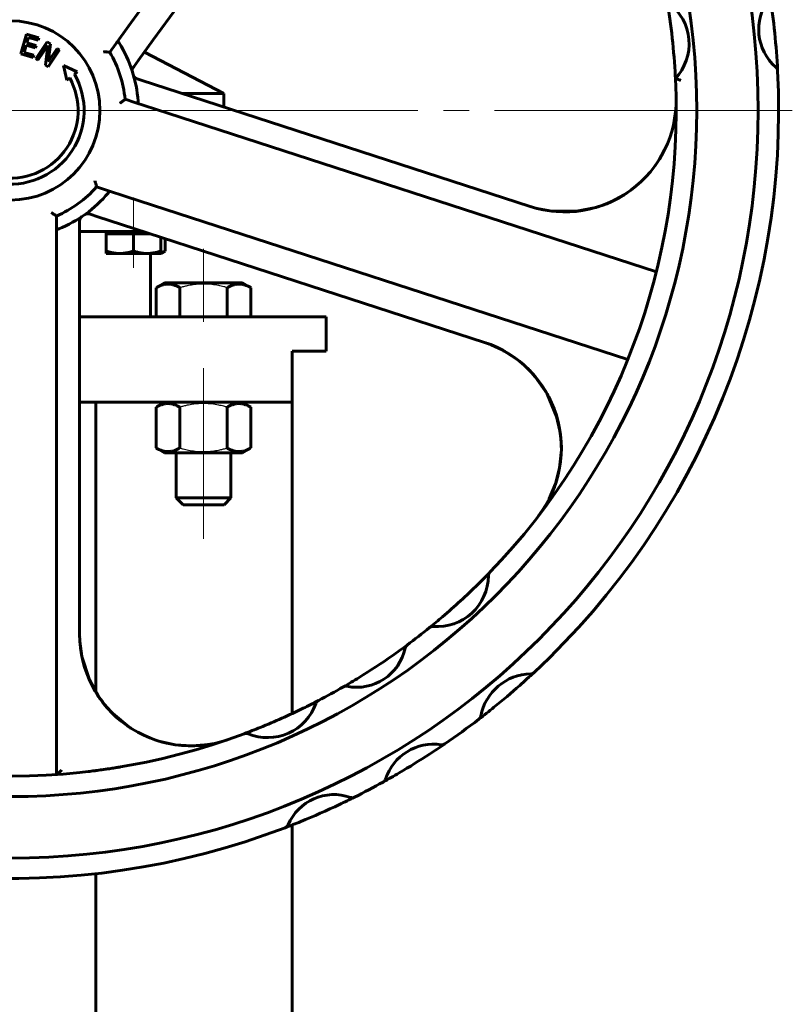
# Model space of a CAD drawing. Header units: millimetres. Extents: x -187 to 437, y 0 to 608.
# Tile 5 of 10: x 126 to 171, y 382 to 440. Entities that reach past the tile are written whole.
import ezdxf

# ---------------------------------------------------------------- set-up
doc = ezdxf.new("R2010")
doc.units = ezdxf.units.MM
for name, pattern in [('K5LT-1', [0]), ('K5LT_AXLED', [28.364895, 23.864895, -1.5, 1.5, -1.5]), ('K5LT_BASIC', [0])]:
    doc.linetypes.add(name, pattern=pattern)
doc.layers.add('Системный слой (1)', color=251, linetype='Continuous', true_color=0x6c6c6c)

# ---------------------------------------------------------------- blocks, each defined once
blk = doc.blocks.new('U8')
at = {"layer": 'Системный слой (1)', "color": 143, "linetype": 'K5LT_BASIC', "lineweight": 60, "true_color": 0x33acca}
for p, q in [((159.903, 428.724), (159.633, 428.621)), ((160.169, 428.84), (159.903, 428.724)), ((160.43, 428.967), (160.169, 428.84)), ((155.512, 428.533), (155.487, 428.541))]:
    blk.add_line(p, q, dxfattribs=at)
blk = doc.blocks.new('U11')
at = {"layer": 'Системный слой (1)', "color": 143, "linetype": 'K5LT_BASIC', "lineweight": 60, "true_color": 0x33acca}
for p, q in [((129.043, 403.073), (129.158, 402.204)), ((129.158, 402.204), (129.599, 400.821)), ((129.599, 400.821), (130.16, 399.815)), ((130.16, 399.815), (130.162, 399.812)), ((130.162, 399.812), (130.163, 399.81)), ((130.163, 399.81), (130.164, 399.81)), ((130.164, 399.81), (130.165, 399.808)), ((130.165, 399.808), (130.166, 399.807)), ((130.166, 399.807), (130.167, 399.806)), ((130.167, 399.806), (130.168, 399.804)), ((130.168, 399.804), (130.17, 399.801)), ((130.17, 399.801), (130.173, 399.796)), ((130.173, 399.796), (130.174, 399.795)), ((130.174, 399.795), (130.176, 399.793)), ((130.176, 399.793), (130.179, 399.79)), ((130.179, 399.79), (130.184, 399.782)), ((130.184, 399.782), (130.196, 399.767)), ((130.196, 399.767), (130.22, 399.736)), ((130.22, 399.736), (130.267, 399.674)), ((130.267, 399.674), (130.36, 399.551)), ((130.36, 399.551), (130.55, 399.305)), ((130.55, 399.305), (130.969, 398.847)), ((130.969, 398.847), (131.934, 398.059)), ((131.934, 398.059), (131.99, 398.023)), ((131.99, 398.023), (132.026, 397.998)), ((132.026, 397.998), (132.036, 397.992)), ((132.036, 397.992), (132.047, 397.985)), ((133.673, 397.239), (134.625, 397.029)), ((134.625, 397.029), (135.598, 396.964)), ((135.598, 396.964), (136.569, 397.043))]:
    blk.add_line(p, q, dxfattribs=at)
blk = doc.blocks.new('U16')
at = {"layer": 'Системный слой (1)', "color": 143, "linetype": 'K5LT_BASIC', "lineweight": 60, "true_color": 0x33acca}
for p, q in [((163.227, 431.756), (163.436, 432.193)), ((162.986, 431.337), (163.227, 431.756)), ((162.72, 430.932), (162.986, 431.337)), ((160.154, 428.834), (160.921, 429.248)), ((160.921, 429.248), (161.132, 429.387)), ((159.548, 428.598), (159.752, 428.67)), ((159.752, 428.67), (160.154, 428.834)), ((155.824, 428.445), (156.687, 428.287)), ((156.687, 428.287), (158.137, 428.28)), ((158.137, 428.28), (159.268, 428.503)), ((159.268, 428.503), (159.28, 428.506)), ((159.28, 428.506), (159.286, 428.508)), ((159.286, 428.508), (159.289, 428.509)), ((159.289, 428.509), (159.295, 428.511)), ((159.295, 428.511), (159.299, 428.512)), ((159.299, 428.512), (159.304, 428.513)), ((159.304, 428.513), (159.312, 428.515)), ((159.312, 428.515), (159.324, 428.519)), ((159.324, 428.519), (159.342, 428.525)), ((159.342, 428.525), (159.369, 428.535)), ((159.369, 428.535), (159.394, 428.544)), ((159.394, 428.544), (159.445, 428.562)), ((159.445, 428.562), (159.548, 428.598))]:
    blk.add_line(p, q, dxfattribs=at)
blk = doc.blocks.new('U17')
at = {"layer": 'Системный слой (1)', "color": 143, "linetype": 'K5LT_BASIC', "lineweight": 60, "true_color": 0x33acca}
for p, q in [((129.031, 403.334), (129.031, 403.356)), ((130.643, 399.191), (130.428, 399.449)), ((130.995, 398.818), (130.643, 399.191)), ((131.377, 398.475), (130.995, 398.818)), ((131.515, 398.364), (131.377, 398.475)), ((134.118, 397.121), (133.911, 397.172)), ((134.326, 397.078), (134.118, 397.121)), ((134.536, 397.041), (134.326, 397.078))]:
    blk.add_line(p, q, dxfattribs=at)
blk = doc.blocks.new('U18')
at = {"layer": 'Системный слой (1)', "color": 143, "linetype": 'K5LT_BASIC', "lineweight": 60, "true_color": 0x33acca}
for p, q in [((155.598, 418.728), (155.634, 418.687)), ((155.634, 418.687), (155.67, 418.646)), ((155.67, 418.646), (155.705, 418.605)), ((157.164, 415.414), (157.22, 414.945)), ((157.22, 414.945), (157.243, 414.457)), ((157.243, 414.457), (157.228, 413.968)), ((157.228, 413.968), (157.227, 413.952)), ((156.986, 412.585), (156.934, 412.413)), ((157.034, 412.758), (156.986, 412.585)), ((156.934, 412.413), (156.878, 412.243))]:
    blk.add_line(p, q, dxfattribs=at)
blk = doc.blocks.new('U19')
at = {"layer": 'Системный слой (1)', "color": 143, "linetype": 'K5LT_BASIC', "lineweight": 60, "true_color": 0x33acca}
for p, q in [((153.779, 420.158), (153.128, 420.46)), ((154.601, 419.639), (153.779, 420.158)), ((154.982, 419.335), (154.601, 419.639)), ((155.164, 419.172), (154.982, 419.335)), ((155.253, 419.088), (155.164, 419.172)), ((155.297, 419.046), (155.253, 419.088)), ((155.318, 419.024), (155.297, 419.046)), ((155.329, 419.013), (155.318, 419.024)), ((155.335, 419.008), (155.329, 419.013)), ((155.34, 419.002), (155.335, 419.008)), ((155.344, 418.999), (155.34, 419.002)), ((155.349, 418.994), (155.344, 418.999)), ((155.353, 418.99), (155.349, 418.994)), ((155.356, 418.987), (155.353, 418.99)), ((155.362, 418.981), (155.356, 418.987)), ((155.374, 418.968), (155.362, 418.981)), ((155.714, 418.588), (155.374, 418.968)), ((156.408, 417.587), (155.714, 418.588)), ((156.968, 416.266), (156.408, 417.587)), ((157.161, 415.427), (156.968, 416.266)), ((157.215, 414.999), (157.161, 415.427)), ((157.232, 414.783), (157.215, 414.999)), ((157.237, 414.675), (157.232, 414.783)), ((157.239, 414.621), (157.237, 414.675)), ((157.24, 414.594), (157.239, 414.621)), ((157.24, 414.581), (157.24, 414.594)), ((157.241, 414.563), (157.24, 414.581)), ((157.241, 414.56), (157.241, 414.563)), ((157.241, 414.558), (157.241, 414.56)), ((157.241, 414.553), (157.241, 414.558)), ((157.241, 414.551), (157.241, 414.553)), ((157.241, 414.546), (157.241, 414.551)), ((157.242, 414.538), (157.241, 414.546)), ((157.241, 414.503), (157.242, 414.524)), ((157.243, 414.378), (157.241, 414.503)), ((157.242, 414.53), (157.242, 414.538)), ((157.242, 414.526), (157.242, 414.53)), ((157.242, 414.524), (157.242, 414.526)), ((157.138, 413.239), (157.238, 414.15)), ((156.9, 412.318), (157.138, 413.239)), ((156.533, 411.442), (156.9, 412.318)), ((156.518, 411.412), (156.533, 411.442))]:
    blk.add_line(p, q, dxfattribs=at)
blk = doc.blocks.new('U21')
at = {"layer": 'Системный слой (1)', "color": 143, "linetype": 'K5LT_BASIC', "lineweight": 60, "true_color": 0x33acca}
for p, q in [((133.783, 425.841), (133.866, 425.87)), ((133.866, 425.87), (133.949, 425.908)), ((133.949, 425.908), (134.031, 425.951))]:
    blk.add_line(p, q, dxfattribs=at)
blk = doc.blocks.new('U24')
at = {"layer": 'Системный слой (1)', "color": 143, "linetype": 'K5LT_BASIC', "lineweight": 60, "true_color": 0x33acca}
for p, q in [((136.284, 411.089), (135.084, 411.089)), ((137.484, 411.089), (136.284, 411.089))]:
    blk.add_line(p, q, dxfattribs=at)
blk = doc.blocks.new('U25')
at = {"layer": 'Системный слой (1)', "color": 143, "linetype": 'K5LT_BASIC', "lineweight": 60, "true_color": 0x33acca}
for p, q in [((136.284, 411.489), (134.684, 411.489)), ((137.884, 411.489), (136.284, 411.489))]:
    blk.add_line(p, q, dxfattribs=at)
blk = doc.blocks.new('U26')
at = {"layer": 'Системный слой (1)', "color": 143, "linetype": 'K5LT_BASIC', "lineweight": 60, "true_color": 0x33acca}
for p, q in [((116.253, 427.089), (120.629, 427.089)), ((129.029, 427.089), (132.773, 427.089))]:
    blk.add_line(p, q, dxfattribs=at)
blk = doc.blocks.new('U29')
at = {"layer": 'Системный слой (1)', "color": 143, "linetype": 'K5LT_BASIC', "lineweight": 60, "true_color": 0x33acca}
for p, q in [((106.471, 422.089), (120.629, 422.089)), ((129.029, 422.089), (143.471, 422.089))]:
    blk.add_line(p, q, dxfattribs=at)
blk = doc.blocks.new('U32')
at = {"layer": 'Системный слой (1)', "color": 143, "linetype": 'K5LT_BASIC', "lineweight": 60, "true_color": 0x33acca}
for p, q in [((129.971, 400.11), (129.971, 417.089)), ((129.971, 395.51), (129.971, 395.51)), ((129.971, 286.089), (129.971, 389.467))]:
    blk.add_line(p, q, dxfattribs=at)
blk = doc.blocks.new('U34')
at = {"layer": 'Системный слой (1)', "color": 143, "linetype": 'K5LT_BASIC', "lineweight": 60, "true_color": 0x33acca}
for p, q in [((108.471, 417.089), (120.629, 417.089)), ((129.029, 417.089), (141.471, 417.089))]:
    blk.add_line(p, q, dxfattribs=at)
blk = doc.blocks.new('U37')
at = {"layer": 'Системный слой (1)', "color": 143, "linetype": 'K5LT_BASIC', "lineweight": 60, "true_color": 0x33acca}
for p, q in [((112.471, 435.189), (113.999, 435.189)), ((135.027, 435.189), (137.471, 435.189))]:
    blk.add_line(p, q, dxfattribs=at)
blk = doc.blocks.new('U38')
at = {"layer": 'Системный слой (1)', "color": 143, "linetype": 'K5LT_BASIC', "lineweight": 60, "true_color": 0x33acca}
for p, q in [((141.471, 398.851), (141.471, 417.089)), ((141.471, 286.089), (141.471, 392.323))]:
    blk.add_line(p, q, dxfattribs=at)
blk = doc.blocks.new('U44')
at = {"layer": 'Системный слой (1)', "color": 30, "linetype": 'K5LT_AXLED', "lineweight": 18, "true_color": 0xff8000}
blk.add_line((124.971, 434.189), (170.771, 434.189), dxfattribs=at)

msp = doc.modelspace()

# ---------------------------------------------------------------- linework, layer by layer
at = {"layer": 'Системный слой (1)', "color": 143, "linetype": 'K5LT_BASIC', "lineweight": 60, "true_color": 0x33acca}
for p, q in [((131.8902, 439.119), (150.0236, 464.0775)), ((133.3393, 438.321), (146.4709, 456.3951)), ((131.1488, 438.0985), (131.8902, 439.119)), ((125.5856, 437.4982), (125.9233, 438.6497)), ((125.9233, 438.6497), (126.6437, 438.4385)), ((126.0364, 438.4686), (125.9439, 438.1532)), ((126.6038, 438.3022), (126.0364, 438.4686)), ((126.6437, 438.4385), (126.6038, 438.3022)), ((125.9039, 438.017), (125.7786, 437.5896)), ((126.433, 437.8618), (125.9039, 438.017)), ((125.9439, 438.1532), (126.473, 437.998)), ((126.473, 437.998), (126.433, 437.8618)), ((126.464, 437.2167), (127.1273, 438.2167)), ((127.1599, 437.9967), (126.588, 437.1345)), ((127.0305, 436.841), (127.1599, 437.9967)), ((127.1273, 438.2167), (127.3161, 438.0915)), ((127.3161, 438.0915), (127.1937, 437.0326)), ((130.7913, 437.6065), (131.1488, 438.0985)), ((132.4767, 437.1338), (133.3393, 438.321)), ((126.306, 437.287), (125.5856, 437.4982)), ((125.7786, 437.5896), (126.346, 437.4232)), ((126.346, 437.4232), (126.306, 437.287)), ((127.8429, 437.7421), (127.1796, 436.7421)), ((127.1937, 437.0326), (127.7189, 437.8244)), ((127.7189, 437.8244), (127.8429, 437.7421)), ((132.8203, 437.6067), (137.4706, 435.1885)), ((126.588, 437.1345), (126.464, 437.2167)), ((127.1796, 436.7421), (127.0305, 436.841)), ((128.0872, 436.8235), (128.8887, 436.4501)), ((128.2804, 435.9607), (128.0872, 436.8235)), ((132.1676, 436.7083), (132.1965, 436.7481)), ((132.1965, 436.7481), (132.4767, 437.1338)), ((128.8887, 436.4501), (128.7265, 436.3196)), ((128.4485, 436.0959), (128.2804, 435.9607)), ((132.3974, 436.0429), (132.3768, 436.0496)), ((132.687, 435.9488), (132.3974, 436.0429)), ((134.0827, 435.4953), (132.687, 435.9488)), ((155.4241, 428.5611), (134.0827, 435.4953)), ((137.4706, 434.3945), (137.4706, 435.1885)), ((132.2671, 434.6567), (131.6887, 434.8447)), ((133.4668, 434.2669), (132.2671, 434.6567)), ((162.8072, 424.7336), (133.4668, 434.2669)), ((130.02, 429.7089), (130.5984, 429.521)), ((130.5984, 429.521), (131.7981, 429.1312)), ((131.7981, 429.1312), (161.1385, 419.5979)), ((129.591, 428.1225), (129.6378, 428.1072)), ((129.6378, 428.1072), (130.0912, 427.9599)), ((127.6706, 427.3938), (127.6706, 428.0021)), ((129.0292, 427.6983), (129.0292, 427.7199)), ((129.0292, 427.3938), (129.0292, 427.6983)), ((130.0912, 427.9599), (131.4869, 427.5064)), ((131.4869, 427.5064), (152.7343, 420.6028)), ((127.6706, 426.1324), (127.6706, 427.3938)), ((129.0292, 425.9263), (129.0292, 427.3938)), ((130.5831, 427.0885), (130.5831, 426.9685)), ((130.5831, 426.9685), (130.5831, 425.9514)), ((130.5831, 426.9685), (131.3831, 426.9685)), ((131.3831, 426.9685), (132.1831, 426.9685)), ((132.1831, 426.9685), (132.9831, 426.9685)), ((132.1831, 426.9685), (132.1831, 425.9514)), ((132.9831, 426.9685), (133.1425, 426.9685)), ((133.7831, 426.7604), (133.7831, 425.9514)), ((134.0306, 426.6799), (134.0306, 425.9514)), ((127.6706, 395.2821), (127.6706, 426.1324)), ((129.0292, 403.4865), (129.0292, 425.9263)), ((130.5831, 425.8085), (130.5831, 425.9514)), ((130.5831, 425.8085), (131.3831, 425.8085)), ((131.3831, 425.8085), (132.9831, 425.8085)), ((132.9831, 425.8085), (133.7831, 425.8085)), ((133.1706, 422.0885), (133.1706, 425.8085)), ((133.7831, 425.9514), (133.7831, 425.8085)), ((134.0306, 425.9514), (133.7831, 425.8085)), ((133.5131, 423.8049), (134.0043, 424.0885)), ((138.5643, 424.0885), (134.0043, 424.0885)), ((139.0556, 423.8049), (138.5643, 424.0885)), ((133.5131, 422.0885), (133.5131, 423.8049)), ((134.8987, 422.0885), (134.8987, 423.8049)), ((137.67, 422.0885), (137.67, 423.8049)), ((139.0556, 422.0885), (139.0556, 423.8049)), ((143.4706, 420.0885), (143.4706, 422.0885)), ((141.4706, 417.0885), (141.4706, 420.0885)), ((141.4706, 420.0885), (143.4706, 420.0885)), ((134.0043, 417.0885), (133.5131, 416.8049)), ((138.5643, 417.0885), (139.0556, 416.8049)), ((133.5131, 416.8049), (133.5131, 414.4122)), ((134.8987, 416.8049), (134.8987, 414.4122)), ((137.67, 416.8049), (137.67, 414.4122)), ((139.0556, 416.8049), (139.0556, 414.4122)), ((133.5131, 414.4122), (134.0043, 414.1285)), ((139.0556, 414.4122), (138.5643, 414.1285)), ((134.0043, 414.1285), (138.5643, 414.1285)), ((134.6843, 414.1285), (134.6843, 411.4885)), ((137.8843, 414.1285), (137.8843, 411.4885)), ((134.6843, 411.4885), (135.0843, 411.0885)), ((137.8843, 411.4885), (137.4843, 411.0885)), ((153.0543, 407.1274), (153.0402, 407.1127)), ((149.5256, 403.8892), (149.5218, 403.8861)), ((148.2047, 402.8647), (148.1891, 402.8532)), ((144.4945, 400.4273), (144.4766, 400.417)), ((143.0116, 399.6122), (142.9934, 399.6027)), ((138.6769, 397.6764), (138.6721, 397.6746)), ((136.5692, 397.0426), (136.5695, 397.0426)), ((137.6807, 397.3178), (137.6754, 397.3159))]:
    msp.add_line(p, q, dxfattribs=at)
at = {"layer": 'Системный слой (1)', "color": 30, "linetype": 'K5LT_AXLED', "lineweight": 18, "true_color": 0xff8000}
for p, q in [((132.1831, 429.0885), (132.1831, 424.9685)), ((136.2843, 426.0885), (136.2843, 421.8049)), ((136.2843, 419.0885), (136.2843, 414.8049)), ((136.2843, 416.4122), (136.2843, 409.0885))]:
    msp.add_line(p, q, dxfattribs=at)
at = {"layer": 'Системный слой (1)', "color": 143, "linetype": 'K5LT_BASIC', "lineweight": 60, "true_color": 0x33acca}
msp.add_circle((124.9706, 434.1885), 5.25, dxfattribs=at)
for centre, radius, start, end in [((124.9706, 434.1885), 43.8, 180, 90), ((124.9706, 434.1885), 40.2, 180, 90), ((124.9706, 434.1885), 45, 2.96572, 8.609597), ((124.9706, 434.1885), 39, 2.938801, 9.553857), ((161.7307, 438.0919), 2.993, 317.174972, 52.716479), ((171.708, 438.9258), 2.9057, 142.43548, 229.139838), ((124.9706, 434.1885), 7.5, 4.193038, 31.806962), ((124.9706, 434.1885), 6.75, 5.578178, 30.421822), ((132.4103, 436.5319), 0.3, 144, 197.4838), ((169.6108, 436.5012), 0.3, 2.96572, 49.139838), ((124.9706, 434.1885), 4.3184, 264.394866, 29.57049), ((132.4695, 436.3349), 0.3, 195.972581, 252), ((124.9706, 434.1885), 45, 312.973948, 2.96572), ((124.9706, 434.1885), 39, 2.746662, 2.938801), ((124.9706, 434.1885), 3.9666, 264.451341, 28.742093), ((124.9706, 434.1885), 39, 316.062892, 2.746662), ((157.4405, 434.7667), 6.525, 252, 1.020123), ((124.9706, 434.1885), 6.75, 293.578178, 318.421822), ((124.9706, 434.1885), 7.5, 292.193038, 319.806962), ((129.4983, 427.8371), 0.3, 72, 125.4838), ((129.3292, 427.7199), 0.3, 123.972581, 180), ((150.718, 414.3971), 6.525, 322.451306, 72), ((149.9633, 406.9507), 3.0075, 265.616829, 359.460368), ((124.9706, 434.1885), 39, 314.603111, 316.062892), ((153.2706, 406.9195), 0.3, 136.062892, 179.460368), ((124.9706, 434.1885), 39, 310.474086, 314.603111), ((124.9706, 434.1885), 39, 309.014304, 310.474086), ((124.9706, 434.1885), 39, 306.566225, 309.014304), ((149.7105, 403.6529), 0.3, 85.616829, 129.014304), ((135.5542, 403.4865), 6.525, 180, 289.020123), ((145.2597, 403.2872), 2.8936, 258.56209, 348.013823), ((124.9706, 434.1885), 39, 304.990333, 306.566225), ((148.3837, 402.624), 0.3, 126.566225, 168.013823), ((124.9706, 434.1885), 39, 301.58558, 304.990333), ((124.9706, 434.1885), 39, 300.009688, 301.58558), ((155.5169, 398.1388), 3.0452, 91.29926, 169.252469), ((124.9706, 434.1885), 45, 311.540234, 312.973948), ((155.4411, 401.4832), 0.3, 271.29926, 312.973948), ((124.9706, 434.1885), 39, 297.554844, 300.009688), ((144.6264, 400.1571), 0.3, 78.56209, 120.009688), ((144.6264, 400.1571), 0.3, 78.56209, 120.009688), ((124.9706, 434.1885), 45, 309.011495, 311.540234), ((140.0425, 400.4339), 2.993, 247.406123, 340.716479), ((124.9706, 434.1885), 39, 296.082616, 297.554844), ((143.1507, 399.3464), 0.3, 117.554844, 160.716479), ((124.9706, 434.1885), 45, 307.577781, 309.011495), ((124.9706, 434.1885), 39, 244.062892, 290.567757), ((124.9706, 434.1885), 39, 292.039985, 296.082616), ((152.2304, 398.7626), 0.3, 307.577781, 349.252469), ((124.9706, 434.1885), 45, 304.445001, 307.577781), ((124.9706, 434.1885), 39, 290.567757, 292.039985), ((138.7773, 397.3936), 0.3, 67.406123, 110.567757), ((138.7773, 397.3936), 0.3, 67.406123, 110.567754), ((149.7687, 394.0969), 2.9651, 81.459841, 162.016687), ((124.9706, 434.1885), 45, 303.073155, 304.445001), ((150.2536, 397.3258), 0.3, 261.459841, 304.445001), ((124.9706, 434.1885), 45, 300.403372, 303.073155), ((124.9706, 434.1885), 45, 299.031526, 300.403372), ((124.9706, 434.1885), 45, 240.973948, 290.96572), ((124.9706, 434.1885), 45, 296.609597, 299.031526), ((146.6631, 395.105), 0.3, 299.031526, 342.016687), ((143.9186, 391.2025), 2.9057, 70.43548, 157.139838), ((124.9706, 434.1885), 45, 292.203144, 295.372174), ((124.9706, 434.1885), 45, 295.372174, 296.609597), ((144.9921, 394.2232), 0.3, 250.43548, 296.609597), ((124.9706, 434.1885), 45, 290.96572, 292.203144), ((140.9647, 392.4479), 0.3, 290.96572, 337.139838), ((140.9647, 392.4479), 0.3, 290.96572, 337.139838)]:
    msp.add_arc(centre, radius, start, end, dxfattribs=at)
for points, knots in [([(131.3443, 438.1415), (131.33, 438.1646), (131.3165, 438.1834), (131.2919, 438.2063), (131.281, 438.2126), (131.2585, 438.2152), (131.2476, 438.2118), (131.2235, 438.1955), (131.2106, 438.1817), (131.1935, 438.1599), (131.1894, 438.1544), (131.1852, 438.1487)], [0.00042724, 0.00042724, 0.00042724, 0.00042724, 0.03260119, 0.03260119, 0.05848225, 0.05848225, 0.08345973, 0.08345973, 0.11250561, 0.11250561, 0.12148651, 0.12148651, 0.12148651, 0.12148651]), ([(130.4313, 437.6213), (130.4318, 437.6213), (130.4323, 437.6213), (130.4643, 437.6202), (130.4957, 437.6191), (130.5562, 437.6168), (130.5854, 437.6156), (130.651, 437.6129), (130.6859, 437.6114), (130.7393, 437.609), (130.7591, 437.608), (130.7848, 437.6068), (130.7913, 437.6065), (130.7913, 437.6065)], [-0.00053974, -0.00053974, -0.00053974, -0.00053974, 0, 0, 0.0314048, 0.0314048, 0.06211351, 0.06211351, 0.10447717, 0.10447717, 0.14037713, 0.14037713, 0.17355906, 0.17355906, 0.17355906, 0.17355906]), ([(164.2312, 435.9492), (164.2307, 435.9494), (164.2303, 435.9495), (164.2068, 435.9576), (164.1839, 435.9655), (164.1392, 435.9811), (164.1175, 435.9888), (164.0616, 436.0085), (164.0296, 436.0199), (163.9784, 436.0383), (163.9587, 436.0455), (163.9325, 436.055), (163.9258, 436.0574), (163.9258, 436.0574)], [-0.00048095, -0.00048095, -0.00048095, -0.00048095, 0, 0, 0.02429448, 0.02429448, 0.04846521, 0.04846521, 0.08940257, 0.08940257, 0.12719047, 0.12719047, 0.16347183, 0.16347183, 0.16347183, 0.16347183]), ([(131.6887, 434.8447), (131.6886, 434.8446), (131.6836, 434.8406), (131.6635, 434.8245), (131.648, 434.8121), (131.6063, 434.7787), (131.579, 434.757), (131.5275, 434.7162), (131.5045, 434.6981), (131.4569, 434.6607), (131.4322, 434.6413), (131.407, 434.6217), (131.4065, 434.6214), (131.4061, 434.621)], [0, 0, 0, 0, 0.0329948, 0.0329948, 0.06869231, 0.06869231, 0.11081706, 0.11081706, 0.1413526, 0.1413526, 0.1725803, 0.1725803, 0.173117, 0.173117, 0.173117, 0.173117]), ([(132.3261, 434.6375), (132.3401, 434.633), (132.3531, 434.6292), (132.3839, 434.6225), (132.4004, 434.6212), (132.4252, 434.6273), (132.4338, 434.6334), (132.4461, 434.653), (132.4495, 434.666), (132.4525, 434.6978), (132.452, 434.7166), (132.4505, 434.7369)], [0.26092811, 0.26092811, 0.26092811, 0.26092811, 0.27926699, 0.27926699, 0.30797023, 0.30797023, 0.33258626, 0.33258626, 0.35736084, 0.35736084, 0.38369983, 0.38369983, 0.38369983, 0.38369983]), ([(129.9228, 430.056), (129.923, 430.0554), (129.9231, 430.0549), (129.932, 430.0242), (129.9406, 429.994), (129.9571, 429.9357), (129.9651, 429.9076), (129.9828, 429.8444), (129.9921, 429.8107), (130.0063, 429.7592), (130.0115, 429.7401), (130.0183, 429.7152), (130.02, 429.709), (130.02, 429.7089)], [-0.00053974, -0.00053974, -0.00053974, -0.00053974, 0, 0, 0.0314048, 0.0314048, 0.06211351, 0.06211351, 0.10447717, 0.10447717, 0.14037713, 0.14037713, 0.17355906, 0.17355906, 0.17355906, 0.17355906]), ([(130.6997, 429.3483), (130.7172, 429.3691), (130.7309, 429.3878), (130.7452, 429.4182), (130.7478, 429.4305), (130.7433, 429.4527), (130.7367, 429.462), (130.7138, 429.4799), (130.6967, 429.4878), (130.6707, 429.4974), (130.6642, 429.4996), (130.6574, 429.5018)], [0.00042724, 0.00042724, 0.00042724, 0.00042724, 0.03259873, 0.03259873, 0.05848097, 0.05848097, 0.08344499, 0.08344499, 0.11244343, 0.11244343, 0.12148451, 0.12148451, 0.12148451, 0.12148451]), ([(127.6706, 428.0021), (127.6706, 428.0021), (127.6652, 428.0056), (127.6437, 428.0197), (127.6271, 428.0306), (127.5825, 428.06), (127.5533, 428.0793), (127.4986, 428.1157), (127.4743, 428.1319), (127.424, 428.1656), (127.398, 428.1832), (127.3715, 428.2011), (127.3711, 428.2014), (127.3706, 428.2017)], [0, 0, 0, 0, 0.0329948, 0.0329948, 0.06869231, 0.06869231, 0.11081706, 0.11081706, 0.1413526, 0.1413526, 0.1725803, 0.1725803, 0.173117, 0.173117, 0.173117, 0.173117]), ([(127.6706, 427.3318), (127.6706, 427.3151), (127.6712, 427.2999), (127.675, 427.2682), (127.6792, 427.253), (127.6933, 427.2327), (127.7021, 427.227), (127.7252, 427.2224), (127.739, 427.2237), (127.7697, 427.2311), (127.7862, 427.2371), (127.8036, 427.2442)], [0.26444771, 0.26444771, 0.26444771, 0.26444771, 0.28740012, 0.28740012, 0.31853106, 0.31853106, 0.34557361, 0.34557361, 0.37331644, 0.37331644, 0.4002737, 0.4002737, 0.4002737, 0.4002737]), ([(130.5831, 425.9514), (130.6402, 425.9324), (130.7303, 425.9048), (130.8524, 425.8734), (130.9591, 425.85), (131.0765, 425.8296), (131.2045, 425.8149), (131.3073, 425.8093), (131.3661, 425.8085), (131.3831, 425.8085)], [0, 0, 0, 0, 2.192924, 3.4422386, 4.6221772, 6.2019332, 7.827902, 9.3718265, 10, 10, 10, 10]), ([(131.3831, 425.8085), (131.4322, 425.8085), (131.5269, 425.8119), (131.6712, 425.8267), (131.8, 425.8483), (131.9616, 425.8839), (132.0839, 425.9188), (132.1721, 425.9477), (132.1831, 425.9514)], [0, 0, 0, 0, 1.6283275, 3.1496857, 4.815083, 5.9524719, 8.6175336, 9, 9, 9, 9]), ([(132.1831, 425.9514), (132.2402, 425.9324), (132.3303, 425.9048), (132.4524, 425.8734), (132.5591, 425.85), (132.6765, 425.8296), (132.8045, 425.8149), (132.9073, 425.8093), (132.9661, 425.8085), (132.9831, 425.8085)], [0, 0, 0, 0, 2.192924, 3.4422386, 4.6221772, 6.2019332, 7.827902, 9.3718265, 10, 10, 10, 10]), ([(132.9831, 425.8085), (133.0322, 425.8085), (133.1269, 425.8119), (133.2712, 425.8267), (133.4, 425.8483), (133.5616, 425.8839), (133.6839, 425.9188), (133.7721, 425.9477), (133.7831, 425.9514)], [0, 0, 0, 0, 1.6283275, 3.1496857, 4.815083, 5.9524719, 8.6175336, 9, 9, 9, 9]), ([(134.8987, 423.8049), (134.8449, 423.836), (134.7557, 423.883), (134.6382, 423.9333), (134.558, 423.9615), (134.4814, 423.984), (134.4035, 424.0019), (134.3141, 424.0148), (134.2298, 424.0201), (134.149, 424.0187), (134.0718, 424.0115), (133.9969, 423.9992), (133.9115, 423.9794), (133.7936, 423.9425), (133.6566, 423.8837), (133.5565, 423.83), (133.5131, 423.8049)], [0, 0, 0, 0, 2.0319768, 3.3397182, 4.3569103, 4.9828638, 6.146734, 7.1973345, 8.2310741, 9.204643, 10.1261038, 11.0323857, 11.9274089, 13.2428263, 15.3565808, 17, 17, 17, 17]), ([(139.0556, 423.8049), (139.0018, 423.836), (138.9126, 423.883), (138.7951, 423.9333), (138.7149, 423.9615), (138.6383, 423.984), (138.5605, 424.0019), (138.4711, 424.0148), (138.3867, 424.0201), (138.3059, 424.0187), (138.2287, 424.0115), (138.1538, 423.9992), (138.0684, 423.9794), (137.9505, 423.9425), (137.8136, 423.8837), (137.7135, 423.83), (137.67, 423.8049)], [0, 0, 0, 0, 2.0319768, 3.3397182, 4.3569103, 4.9828638, 6.146734, 7.1973345, 8.2310741, 9.204643, 10.1261038, 11.0323857, 11.9274089, 13.2428263, 15.3565808, 17, 17, 17, 17]), ([(152.7343, 420.6028), (152.859, 420.5622), (152.9824, 420.5179), (153.2263, 420.4217), (153.3468, 420.3699), (153.5846, 420.2591), (153.7018, 420.2002), (153.821, 420.1356), (153.8248, 420.1335), (153.8517, 420.1189), (153.8746, 420.1063), (153.9049, 420.0893), (153.9124, 420.0852), (153.9222, 420.0796), (153.9247, 420.0782), (153.9279, 420.0764), (153.9287, 420.076), (153.9302, 420.0751), (153.931, 420.0746), (153.9325, 420.0738), (153.9331, 420.0734), (153.935, 420.0724), (153.9362, 420.0717), (153.9392, 420.07), (153.941, 420.069), (153.9427, 420.068)], [0, 0, 0, 0, 5.6, 5.6, 11.2, 11.2, 16.8, 16.8, 16.9870386, 16.9870386, 18.1045059, 18.1045059, 18.4690226, 18.4690226, 18.5879276, 18.5879276, 18.6267142, 18.6267142, 18.6655009, 18.6655009, 18.6973922, 18.6973922, 18.757727, 18.757727, 18.843509, 18.843509, 18.843509, 18.843509]), ([(134.8987, 416.8049), (134.8449, 416.836), (134.7557, 416.883), (134.6382, 416.9333), (134.558, 416.9615), (134.4814, 416.984), (134.4035, 417.0019), (134.3141, 417.0148), (134.2298, 417.0201), (134.149, 417.0187), (134.0718, 417.0115), (133.9969, 416.9992), (133.9115, 416.9794), (133.7936, 416.9425), (133.6566, 416.8837), (133.5565, 416.83), (133.5131, 416.8049)], [0, 0, 0, 0, 2.0319768, 3.3397182, 4.3569103, 4.9828638, 6.146734, 7.1973345, 8.2310741, 9.204643, 10.1261038, 11.0323857, 11.9274089, 13.2428263, 15.3565808, 17, 17, 17, 17]), ([(139.0556, 416.8049), (139.0018, 416.836), (138.9126, 416.883), (138.7951, 416.9333), (138.7149, 416.9615), (138.6383, 416.984), (138.5605, 417.0019), (138.4711, 417.0148), (138.3867, 417.0201), (138.3059, 417.0187), (138.2287, 417.0115), (138.1538, 416.9992), (138.0684, 416.9794), (137.9505, 416.9425), (137.8136, 416.8837), (137.7135, 416.83), (137.67, 416.8049)], [0, 0, 0, 0, 2.0319768, 3.3397182, 4.3569103, 4.9828638, 6.146734, 7.1973345, 8.2310741, 9.204643, 10.1261038, 11.0323857, 11.9274089, 13.2428263, 15.3565808, 17, 17, 17, 17]), ([(133.5131, 414.4122), (133.5669, 414.3811), (133.656, 414.3341), (133.7736, 414.2838), (133.8537, 414.2556), (133.9303, 414.233), (134.0082, 414.2152), (134.0976, 414.2023), (134.182, 414.197), (134.2628, 414.1984), (134.34, 414.2055), (134.4148, 414.2178), (134.5002, 414.2377), (134.6181, 414.2745), (134.7551, 414.3333), (134.8552, 414.3871), (134.8987, 414.4122)], [0, 0, 0, 0, 2.0319768, 3.3397182, 4.3569103, 4.9828638, 6.146734, 7.1973345, 8.2310741, 9.204643, 10.1261038, 11.0323857, 11.9274089, 13.2428263, 15.3565808, 17, 17, 17, 17]), ([(137.67, 414.4122), (137.7238, 414.3811), (137.8129, 414.3341), (137.9305, 414.2838), (138.0107, 414.2556), (138.0873, 414.233), (138.1651, 414.2152), (138.2545, 414.2023), (138.3389, 414.197), (138.4197, 414.1984), (138.4969, 414.2055), (138.5717, 414.2178), (138.6571, 414.2377), (138.775, 414.2745), (138.912, 414.3333), (139.0121, 414.3871), (139.0556, 414.4122)], [0, 0, 0, 0, 2.0319768, 3.3397182, 4.3569103, 4.9828638, 6.146734, 7.1973345, 8.2310741, 9.204643, 10.1261038, 11.0323857, 11.9274089, 13.2428263, 15.3565808, 17, 17, 17, 17]), ([(127.6777, 395.2826), (127.6778, 395.2826), (127.678, 395.2826), (127.6846, 395.2833), (127.695, 395.2885), (127.7253, 395.3084), (127.7471, 395.3256), (127.7991, 395.3701), (127.8307, 395.3994), (127.8975, 395.4643), (127.9336, 395.5009), (127.9697, 395.5391), (127.9702, 395.5396), (127.9706, 395.5401)], [0, 0, 0, 0, 0.00066444, 0.00066444, 0.030834, 0.030834, 0.07114051, 0.07114051, 0.11978311, 0.11978311, 0.17187713, 0.17187713, 0.17252953, 0.17252953, 0.17252953, 0.17252953]), ([(131.4332, 395.7278), (131.4309, 395.7275), (131.4286, 395.7271), (131.4227, 395.7261), (131.4189, 395.7255), (131.4143, 395.7247), (131.4134, 395.7245), (131.4115, 395.7242), (131.4106, 395.7241), (131.4088, 395.7237), (131.4079, 395.7236), (131.4053, 395.7232), (131.4035, 395.7229), (131.3983, 395.722), (131.3949, 395.7214), (131.3845, 395.7197), (131.3777, 395.7186), (131.3572, 395.7151), (131.3435, 395.7129), (131.3029, 395.7062), (131.2758, 395.7017), (131.1952, 395.6886), (131.1415, 395.6799), (130.9814, 395.6545), (130.8748, 395.638), (130.6247, 395.6004), (130.4811, 395.5796), (130.2152, 395.5427), (130.0929, 395.5268), (129.949, 395.5076), (129.9273, 395.5049), (129.7771, 395.4857), (129.6484, 395.4699), (129.5196, 395.4548)], [0.0035415, 0.0035415, 0.0035415, 0.0035415, 0.0453809, 0.0453809, 0.1142345, 0.1142345, 0.131448, 0.131448, 0.1486614, 0.1486614, 0.1648315, 0.1648315, 0.1971719, 0.1971719, 0.2613309, 0.2613309, 0.3886058, 0.3886058, 0.6410692, 0.6410692, 1.1418228, 1.1418228, 2.1349843, 2.1349843, 4.1046155, 4.1046155, 6.756537, 6.756537, 9.0097041, 9.0097041, 9.4084584, 9.4084584, 11.7771306, 11.7771306, 11.7771306, 11.7771306])]:
    msp.add_open_spline(points, degree=3, knots=knots, dxfattribs=at)
at = {"layer": 'Системный слой (1)', "color": 7, "linetype": 'K5LT-1'}
for points in [[(137.67, 423.8049), (137.6054, 423.8235), (137.4404, 423.8687), (137.1406, 423.9379), (136.8389, 423.9863), (136.606, 424.0077), (136.4763, 424.0152), (136.3924, 424.0181), (136.322, 424.0192), (136.2462, 424.0194), (136.1511, 424.0176), (136.037, 424.0124), (135.8732, 424.0005), (135.6358, 423.9728), (135.3655, 423.9236), (135.1121, 423.8641), (134.9696, 423.8254), (134.8987, 423.8049)], [(137.67, 416.8049), (137.6054, 416.8235), (137.4404, 416.8687), (137.1406, 416.9379), (136.8389, 416.9863), (136.606, 417.0077), (136.4763, 417.0152), (136.3924, 417.0181), (136.322, 417.0192), (136.2462, 417.0194), (136.1511, 417.0176), (136.037, 417.0124), (135.8732, 417.0005), (135.6358, 416.9728), (135.3655, 416.9236), (135.1121, 416.8641), (134.9696, 416.8254), (134.8987, 416.8049)], [(134.8987, 414.4122), (134.9632, 414.3935), (135.1282, 414.3484), (135.428, 414.2792), (135.7298, 414.2308), (135.9627, 414.2093), (136.0923, 414.2019), (136.1763, 414.199), (136.2467, 414.1979), (136.3225, 414.1977), (136.4175, 414.1994), (136.5316, 414.2046), (136.6955, 414.2165), (136.9328, 414.2442), (137.2032, 414.2935), (137.4565, 414.3529), (137.599, 414.3917), (137.67, 414.4122)]]:
    msp.add_open_spline(points, degree=3, knots=[0, 0, 0, 0, 3.1522963, 8.0240269, 14.4303577, 17.4742998, 18.9962709, 20.5182419, 21.4098548, 22.3014677, 24.0846935, 25.8679193, 27.6511451, 31.7925039, 37.0725247, 40.5362624, 44, 44, 44, 44], dxfattribs=at)

# ---------------------------------------------------------------- block references
at = {"layer": 'Системный слой (1)'}
for name in ['U44', 'U37', 'U16', 'U8', 'U26', 'U21', 'U29', 'U19', 'U18', 'U34', 'U32', 'U38', 'U25', 'U24', 'U17', 'U11']:
    msp.add_blockref(name, (0, 0), dxfattribs=at)

doc.saveas('drawing.dxf')
